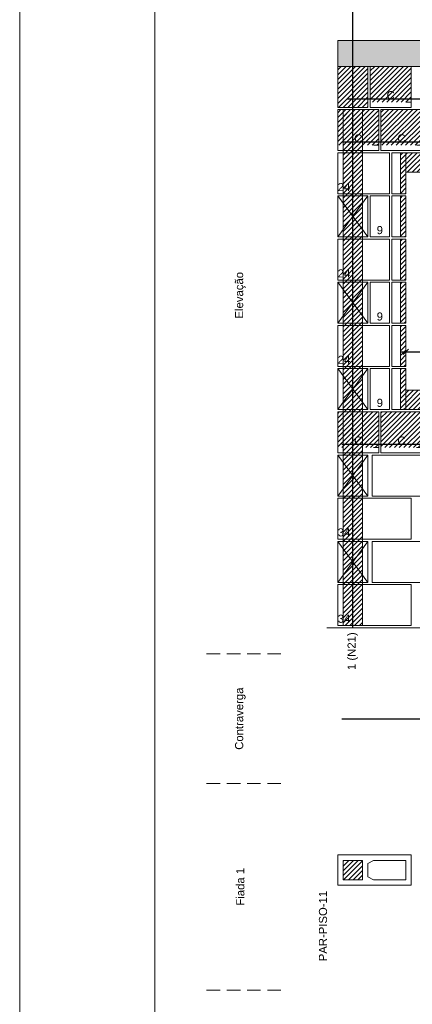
# Model space of a CAD drawing. Header units: millimetres. Extents: x 337 to 624, y -381 to -65.
# Tile 79 of 139: x 337.43 to 344.69, y -157.95 to -139.7. Entities that reach past the tile are written whole.
import ezdxf

# ---------------------------------------------------------------- set-up
doc = ezdxf.new("R2010")
doc.units = ezdxf.units.MM
doc.header["$MEASUREMENT"] = 0
doc.linetypes.add('Dashed2', pattern=[0.375, 0.25, -0.125])
doc.linetypes.add('DOT', pattern=[6.35, 0, -6.35])
doc.layers.get('0').update_dxf_attribs({"lineweight": 5})
for name, color, linetype, lineweight in [('Armadura', 7, 'Continuous', 30), ('Cotas', 7, 'Continuous', 5), ('PA-Ajustes', 8, 'Continuous', 5), ('PA-Graute', 8, 'Continuous', 0), ('PA-Lajes', 7, 'Continuous', 13), ('PA-Piso', 7, 'Continuous', 20), ('PE-Contrafiamento compensador', 1, 'Continuous', 5), ('PE-Contrafiamento L', 1, 'Continuous', 13), ('PE-Contrafiamento T', 1, 'Continuous', 5), ('PE-Inteiro', 7, 'Continuous', 5), ('PE-Meio canaleta', 5, 'Continuous', 5), ('PE-Paredes', 1, 'Continuous', 5), ('PE-Pastilha', 3, 'Continuous', 5), ('PRANCHA 01', 7, 'Continuous', 20), ('Texto da cota', 7, 'Continuous', 0)]:
    doc.layers.add(name, color=color, linetype=linetype, lineweight=lineweight)
doc.styles.add('Arial', font='arial.ttf')
doc.dimstyles.new('UM_25.000000', dxfattribs={"dimtxt": 0.18, "dimasz": 0.1, "dimexe": 0.1, "dimexo": 0.2, "dimgap": 0, "dimtad": 1, "dimtih": 1, "dimtoh": 1, "dimdec": 1, "dimlfac": 25, "dimzin": 0, "dimdsep": 46, "dimtxsty": 'Standard', "dimcen": 0.09, "dimdle": 0.1, "dimadec": 1, "dimazin": 2, "dimtfac": 1, "dimtdec": 4, "dimtofl": 0, "dimtmove": 0, "dimatfit": 3, "dimfxl": 1, "dimtolj": 1, "dimarcsym": 0})
pattern_1 = [(45, (319.551825, -309.79396), (-0.044194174, 0.044194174), [])]
pattern_2 = [(50, (319.55183, -309.79396), (0.3586301, -0.03137607), [0.0375, -0.4125]), (355, (319.55183, -309.79396), (-0.0693757, 0.3760961), [0.03, -0.33]), (100.4514, (319.5817, -309.79657), (0.2892547, 0.3447198), [0.0318701, -0.35057106]), (46.1842, (319.55183, -309.69396), (0.5336205, -0.0827595), [0.05625, -0.61875]), (96.6356, (319.5963, -309.70086), (0.4673314, 0.487059), [0.0478051, -0.5258565]), (351.1842, (319.5518, -309.69396), (0.467331, 0.4870593), [0.045, -0.495]), (21, (319.60183, -309.71896), (0.29845353, -0.20130945), [0.0375, -0.4125]), (326, (319.60183, -309.71896), (0.1216577, 0.362575), [0.03, -0.33]), (71.4514, (319.6267, -309.73574), (0.4201113, 0.16126525), [0.0318701, -0.35057106]), (37.5, (319.55183, -309.79396), (0.00607993, 0.16644693), [0, -0.326, 0, -0.335, 0, -0.33125]), (7.5, (319.55183, -309.79396), (0.13153477, 0.19720586), [0, -0.191, 0, -0.3185, 0, -0.12625]), (327.5, (319.44033, -309.79396), (0.26691122, -0.01127744), [0, -0.125, 0, -0.39, 0, -0.5175]), (317.5, (319.39033, -309.79396), (0.2915931, 0.0500525), [0, -0.1625, 0, -0.259, 0, -0.3675])]

# ---------------------------------------------------------------- blocks, each defined once
blk = doc.blocks.new('_Oblique')
at = {"color": 0, "linetype": 'ByBlock', "lineweight": -2}
blk.add_line((-0.5, -0.5), (0.5, 0.5), dxfattribs=at)
blk = doc.blocks.new('*D304')
at = {"layer": 'Cotas', "color": 0, "lineweight": -2, "transparency": 16777216}
blk.add_line((344.472, -145.855), (349.512, -145.855), dxfattribs=at)
at = {"layer": 'Defpoints', "color": 0, "transparency": 16777216}
for p in [(344.572, -145.895), (349.412, -145.855), (349.412, -145.895)]:
    blk.add_point(p, dxfattribs=at)
at = {"layer": 'Cotas', "color": 0, "lineweight": -2, "transparency": 16777216, "xscale": 0.1, "yscale": 0.1, "zscale": 0.1, "rotation": 180}
blk.add_blockref('_Oblique', (344.572, -145.855), dxfattribs=at)
at = {"layer": 'Cotas', "color": 0, "lineweight": -2, "transparency": 16777216, "xscale": 0.1, "yscale": 0.1, "zscale": 0.1}
blk.add_blockref('_Oblique', (349.412, -145.855), dxfattribs=at)
at = {"layer": 'Cotas', "transparency": 16777216, "insert": (346.992, -145.755), "char_height": 0.1, "attachment_point": 5, "style": 'Arial'}
blk.add_mtext('\\A1;121', dxfattribs=at)

msp = doc.modelspace()

# ---------------------------------------------------------------- hatches: boundary and pattern name
at = {"layer": 'PA-Ajustes', "linetype": 'Continuous'}
h = msp.add_hatch(dxfattribs=at)
h.set_pattern_fill('ANSI31', color=8, scale=0.5, style=0)
h.set_pattern_definition(pattern_1)
h.paths.add_polyline_path([(343.3122, -140.5688), (343.8722, -140.5688), (343.8722, -141.3288), (343.3122, -141.3288)])
h = msp.add_hatch(dxfattribs=at)
h.set_pattern_fill('ANSI31', color=8, scale=0.5, style=0)
h.set_pattern_definition(pattern_1)
h.paths.add_polyline_path([(344.4722, -142.1688), (344.4722, -142.9288), (344.5722, -142.9288), (344.5722, -142.1688)])
h = msp.add_hatch(dxfattribs=at)
h.set_pattern_fill('ANSI31', color=8, scale=0.5, style=0)
h.set_pattern_definition(pattern_1)
h.paths.add_polyline_path([(349.4122, -142.5288), (344.5722, -142.5288), (344.5722, -142.1688), (349.4122, -142.1688)])
h = msp.add_hatch(dxfattribs=at)
h.set_pattern_fill('ANSI31', color=8, scale=0.5, style=0)
h.set_pattern_definition(pattern_1)
h.paths.add_polyline_path([(344.4722, -142.9688), (344.4722, -143.7288), (344.5722, -143.7288), (344.5722, -142.9688)])
h = msp.add_hatch(dxfattribs=at)
h.set_pattern_fill('ANSI31', color=8, scale=0.5, style=0)
h.set_pattern_definition(pattern_1)
h.paths.add_polyline_path([(344.4722, -143.7688), (344.4722, -144.5288), (344.5722, -144.5288), (344.5722, -143.7688)])
h = msp.add_hatch(dxfattribs=at)
h.set_pattern_fill('ANSI31', color=8, scale=0.5, style=0)
h.set_pattern_definition(pattern_1)
h.paths.add_polyline_path([(344.4722, -144.5688), (344.4722, -145.3288), (344.5722, -145.3288), (344.5722, -144.5688)])
h = msp.add_hatch(dxfattribs=at)
h.set_pattern_fill('ANSI31', color=8, scale=0.5, style=0)
h.set_pattern_definition(pattern_1)
h.paths.add_polyline_path([(344.4722, -145.3688), (344.4722, -146.1288), (344.5722, -146.1288), (344.5722, -145.3688)])
h = msp.add_hatch(dxfattribs=at)
h.set_pattern_fill('ANSI31', color=8, scale=0.5, style=0)
h.set_pattern_definition(pattern_1)
h.paths.add_polyline_path([(344.4722, -146.1688), (344.4722, -146.9288), (344.5722, -146.9288), (344.5722, -146.1688)])
h = msp.add_hatch(dxfattribs=at)
h.set_pattern_fill('ANSI31', color=8, scale=0.5, style=0)
h.set_pattern_definition(pattern_1)
h.paths.add_polyline_path([(344.5722, -146.5688), (349.4122, -146.5688), (349.4122, -146.9288), (344.5722, -146.9288)])
at = {"layer": 'PA-Graute', "linetype": 'Continuous'}
h = msp.add_hatch(dxfattribs=at)
h.set_pattern_fill('ANSI31', color=8, scale=0.5, style=0)
h.set_pattern_definition(pattern_1)
h.paths.add_polyline_path([(343.9122, -140.5688), (344.6722, -140.5688), (344.6722, -141.2288), (343.9122, -141.2288)])
h = msp.add_hatch(dxfattribs=at)
h.set_pattern_fill('ANSI31', color=8, scale=0.5, style=0)
h.set_pattern_definition(pattern_1)
h.paths.add_polyline_path([(343.3122, -141.3688), (344.0722, -141.3688), (344.0722, -142.0288), (343.3122, -142.0288)])
h = msp.add_hatch(dxfattribs=at)
h.set_pattern_fill('ANSI31', color=8, scale=0.5, style=0)
h.set_pattern_definition(pattern_1)
h.paths.add_polyline_path([(343.4122, -141.3688), (343.7722, -141.3688), (343.7722, -150.9288), (343.4122, -150.9288)])
h = msp.add_hatch(dxfattribs=at)
h.set_pattern_fill('ANSI31', color=8, scale=0.5, style=0)
h.set_pattern_definition(pattern_1)
h.paths.add_polyline_path([(344.1122, -141.3688), (344.8722, -141.3688), (344.8722, -142.0288), (344.1122, -142.0288)])
h = msp.add_hatch(dxfattribs=at)
h.set_pattern_fill('ANSI31', color=8, scale=0.5, style=0)
h.set_pattern_definition(pattern_1)
h.paths.add_polyline_path([(343.3122, -146.9688), (344.0722, -146.9688), (344.0722, -147.6288), (343.3122, -147.6288)])
h = msp.add_hatch(dxfattribs=at)
h.set_pattern_fill('ANSI31', color=8, scale=0.5, style=0)
h.set_pattern_definition(pattern_1)
h.paths.add_polyline_path([(344.1122, -146.9688), (344.8722, -146.9688), (344.8722, -147.6288), (344.1122, -147.6288)])
h = msp.add_hatch(dxfattribs=at)
h.set_pattern_fill('ANSI31', color=8, scale=0.5, style=0)
h.set_pattern_definition(pattern_1)
h.paths.add_polyline_path([(343.4122, -155.2788), (343.7722, -155.2788), (343.7722, -155.6388), (343.4122, -155.6388)])
at = {"layer": 'PA-Lajes', "linetype": 'Continuous'}
h = msp.add_hatch(dxfattribs=at)
h.set_pattern_fill('AR-CONC', scale=0.05, style=0)
h.set_pattern_definition(pattern_2)
h.paths.add_polyline_path([(343.3122, -140.5688), (354.9122, -140.5688), (354.9122, -140.0888), (343.3122, -140.0888)])
h = msp.add_hatch(dxfattribs=at)
h.set_pattern_fill('AR-CONC', scale=0.05, style=0)
h.set_pattern_definition(pattern_2)
h.paths.add_polyline_path([(343.3122, -140.5688), (354.9122, -140.5688), (354.9122, -140.0888), (343.3122, -140.0888)])

# ---------------------------------------------------------------- linework, layer by layer
at = {"layer": 'Armadura'}
for p, q in [((343.4922, -141.1688), (354.7322, -141.1688)), ((343.3922, -141.9688), (354.8322, -141.9688)), ((343.3922, -147.5688), (349.5922, -147.5688)), ((343.3922, -152.6538), (349.5122, -152.6538))]:
    msp.add_line(p, q, dxfattribs=at)
msp.add_lwpolyline([(343.5922, -150.9688), (343.5922, -137.8888)], dxfattribs=at)
at = {"layer": 'PA-Ajustes', "linetype": 'Continuous'}
for points in [[(343.3122, -140.5688), (343.8722, -140.5688), (343.8722, -141.3288), (343.3122, -141.3288)], [(344.4722, -142.1688), (344.4722, -142.9288), (344.5722, -142.9288), (344.5722, -142.1688)], [(349.4122, -142.5288), (344.5722, -142.5288), (344.5722, -142.1688), (349.4122, -142.1688)], [(344.4722, -142.9688), (344.4722, -143.7288), (344.5722, -143.7288), (344.5722, -142.9688)], [(344.4722, -143.7688), (344.4722, -144.5288), (344.5722, -144.5288), (344.5722, -143.7688)], [(344.4722, -144.5688), (344.4722, -145.3288), (344.5722, -145.3288), (344.5722, -144.5688)], [(344.4722, -145.3688), (344.4722, -146.1288), (344.5722, -146.1288), (344.5722, -145.3688)], [(344.4722, -146.1688), (344.4722, -146.9288), (344.5722, -146.9288), (344.5722, -146.1688)], [(344.5722, -146.5688), (349.4122, -146.5688), (349.4122, -146.9288), (344.5722, -146.9288)]]:
    msp.add_lwpolyline(points, close=True, dxfattribs=at)
at = {"layer": 'PA-Graute', "color": 8, "linetype": 'Continuous'}
msp.add_lwpolyline([(343.4122, -141.3688), (343.7722, -141.3688), (343.7722, -150.9288), (343.4122, -150.9288)], close=True, dxfattribs=at)
at = {"layer": 'PA-Lajes'}
msp.add_lwpolyline([(343.3122, -140.5688), (354.9122, -140.5688), (354.9122, -140.0888), (343.3122, -140.0888)], close=True, dxfattribs=at)
msp.add_lwpolyline([(343.3122, -140.5688), (354.9122, -140.5688), (354.9122, -140.0888), (343.3122, -140.0888)], close=True, dxfattribs=at)
at = {"layer": 'PA-Piso'}
msp.add_line((343.1122, -150.9688), (355.6722, -150.9688), dxfattribs=at)
at = {"layer": 'PA-Piso', "linetype": 'Dashed2'}
for p, q in [((342.2622, -151.4538), (340.7622, -151.4538)), ((342.2622, -153.8538), (340.7622, -153.8538)), ((342.2622, -157.6832), (340.7622, -157.6832))]:
    msp.add_line(p, q, dxfattribs=at)
at = {"layer": 'PE-Contrafiamento compensador', "linetype": 'Continuous'}
for p, q in [((343.3122, -142.1688), (344.2722, -142.1688)), ((343.3122, -142.9288), (343.3122, -142.1688)), ((344.2722, -142.1688), (344.2722, -142.9288)), ((344.2722, -142.9288), (343.3122, -142.9288)), ((343.3122, -143.7688), (344.2722, -143.7688)), ((343.3122, -144.5288), (343.3122, -143.7688)), ((344.2722, -143.7688), (344.2722, -144.5288)), ((344.2722, -144.5288), (343.3122, -144.5288)), ((343.3122, -145.3688), (344.2722, -145.3688)), ((343.3122, -146.1288), (343.3122, -145.3688)), ((344.2722, -145.3688), (344.2722, -146.1288)), ((344.2722, -146.1288), (343.3122, -146.1288))]:
    msp.add_line(p, q, dxfattribs=at)
at = {"layer": 'PE-Contrafiamento L', "linetype": 'Continuous'}
for p, q in [((343.3122, -148.5688), (344.6722, -148.5688)), ((343.3122, -149.3288), (343.3122, -148.5688)), ((344.6722, -148.5688), (344.6722, -149.3288)), ((344.6722, -149.3288), (343.3122, -149.3288)), ((343.3122, -150.1688), (344.6722, -150.1688)), ((343.3122, -150.9288), (343.3122, -150.1688)), ((344.6722, -150.1688), (344.6722, -150.9288)), ((344.6722, -150.9288), (343.3122, -150.9288)), ((343.3122, -155.1788), (344.6722, -155.1788)), ((343.3122, -155.7388), (343.3122, -155.1788)), ((344.6722, -155.1788), (344.6722, -155.7388)), ((344.6722, -155.7388), (343.3122, -155.7388))]:
    msp.add_line(p, q, dxfattribs=at)
at = {"layer": 'PE-Contrafiamento L', "linetype": 'Continuous', "lineweight": 5}
for p, q in [((343.4122, -155.2788), (343.7722, -155.2788)), ((343.4122, -155.6388), (343.4122, -155.2788)), ((343.7722, -155.2788), (343.7722, -155.6388)), ((343.8722, -155.3348), (343.9762, -155.2788)), ((343.8722, -155.5828), (343.8722, -155.3348)), ((343.9762, -155.2788), (344.5722, -155.2788)), ((344.5722, -155.2788), (344.5722, -155.6388)), ((343.9762, -155.6388), (343.8722, -155.5828)), ((343.7722, -155.6388), (343.4122, -155.6388)), ((344.5722, -155.6388), (343.9762, -155.6388))]:
    msp.add_line(p, q, dxfattribs=at)
at = {"layer": 'PE-Contrafiamento T', "linetype": 'Continuous'}
for p, q in [((343.3122, -143.7288), (343.3122, -142.9688)), ((343.3122, -142.9688), (343.8722, -142.9688)), ((343.8722, -142.9688), (343.3122, -143.7288)), ((343.8722, -143.7288), (343.3122, -142.9688)), ((343.3122, -142.9688), (343.8722, -142.9688)), ((343.8722, -142.9688), (343.8722, -143.7288)), ((343.8722, -143.7288), (343.3122, -143.7288)), ((343.3122, -143.7288), (343.8722, -143.7288)), ((343.3122, -145.3288), (343.3122, -144.5688)), ((343.3122, -144.5688), (343.8722, -144.5688)), ((343.8722, -144.5688), (343.3122, -145.3288)), ((343.8722, -145.3288), (343.3122, -144.5688)), ((343.3122, -144.5688), (343.8722, -144.5688)), ((343.8722, -144.5688), (343.8722, -145.3288)), ((343.8722, -145.3288), (343.3122, -145.3288)), ((343.3122, -145.3288), (343.8722, -145.3288)), ((343.3122, -146.9288), (343.3122, -146.1688)), ((343.3122, -146.1688), (343.8722, -146.1688)), ((343.8722, -146.1688), (343.3122, -146.9288)), ((343.8722, -146.9288), (343.3122, -146.1688)), ((343.3122, -146.1688), (343.8722, -146.1688)), ((343.8722, -146.1688), (343.8722, -146.9288)), ((343.8722, -146.9288), (343.3122, -146.9288)), ((343.3122, -146.9288), (343.8722, -146.9288)), ((343.3122, -148.5288), (343.3122, -147.7688)), ((343.3122, -147.7688), (343.8722, -147.7688)), ((343.8722, -147.7688), (343.3122, -148.5288)), ((343.8722, -148.5288), (343.3122, -147.7688)), ((343.3122, -147.7688), (343.8722, -147.7688)), ((343.8722, -147.7688), (343.8722, -148.5288)), ((343.8722, -148.5288), (343.3122, -148.5288)), ((343.3122, -148.5288), (343.8722, -148.5288)), ((343.3122, -150.1288), (343.3122, -149.3688)), ((343.3122, -149.3688), (343.8722, -149.3688)), ((343.8722, -149.3688), (343.3122, -150.1288)), ((343.8722, -150.1288), (343.3122, -149.3688)), ((343.3122, -149.3688), (343.8722, -149.3688)), ((343.8722, -149.3688), (343.8722, -150.1288)), ((343.8722, -150.1288), (343.3122, -150.1288)), ((343.3122, -150.1288), (343.8722, -150.1288))]:
    msp.add_line(p, q, dxfattribs=at)
at = {"layer": 'PE-Inteiro', "linetype": 'Continuous'}
for p, q in [((343.9522, -147.7688), (345.5122, -147.7688)), ((343.9522, -148.5288), (343.9522, -147.7688)), ((345.5122, -148.5288), (343.9522, -148.5288)), ((343.9522, -149.3688), (345.5122, -149.3688)), ((343.9522, -150.1288), (343.9522, -149.3688)), ((345.5122, -150.1288), (343.9522, -150.1288))]:
    msp.add_line(p, q, dxfattribs=at)
at = {"layer": 'PE-Meio canaleta', "linetype": 'Continuous'}
for p, q in [((343.9122, -140.5688), (344.6722, -140.5688)), ((343.9122, -141.3288), (343.9122, -140.5688)), ((344.6722, -140.5688), (344.6722, -141.3288)), ((343.3122, -141.3688), (344.0722, -141.3688)), ((343.3122, -142.1288), (343.3122, -141.3688)), ((344.6722, -141.3288), (343.9122, -141.3288)), ((344.0722, -141.3688), (344.0722, -142.1288)), ((344.1122, -141.3688), (344.8722, -141.3688)), ((344.1122, -142.1288), (344.1122, -141.3688)), ((344.0722, -142.1288), (343.3122, -142.1288)), ((344.8722, -142.1288), (344.1122, -142.1288)), ((343.3122, -146.9688), (344.0722, -146.9688)), ((343.3122, -147.7288), (343.3122, -146.9688)), ((344.0722, -146.9688), (344.0722, -147.7288)), ((344.1122, -146.9688), (344.8722, -146.9688)), ((344.1122, -147.7288), (344.1122, -146.9688)), ((344.0722, -147.7288), (343.3122, -147.7288)), ((344.8722, -147.7288), (344.1122, -147.7288))]:
    msp.add_line(p, q, dxfattribs=at)
at = {"layer": 'PE-Meio canaleta', "color": 5, "linetype": 'DOT', "lineweight": 5}
for p, q in [((343.9122, -140.5688), (344.6722, -140.5688)), ((343.9122, -141.2288), (343.9122, -140.5688)), ((344.6722, -140.5688), (344.6722, -141.2288)), ((343.3122, -141.3688), (344.0722, -141.3688)), ((343.3122, -142.0288), (343.3122, -141.3688)), ((344.6722, -141.2288), (343.9122, -141.2288)), ((344.0722, -141.3688), (344.0722, -142.0288)), ((344.1122, -141.3688), (344.8722, -141.3688)), ((344.1122, -142.0288), (344.1122, -141.3688)), ((344.0722, -142.0288), (343.3122, -142.0288)), ((344.8722, -142.0288), (344.1122, -142.0288)), ((343.3122, -146.9688), (344.0722, -146.9688)), ((343.3122, -147.6288), (343.3122, -146.9688)), ((344.0722, -146.9688), (344.0722, -147.6288)), ((344.1122, -146.9688), (344.8722, -146.9688)), ((344.1122, -147.6288), (344.1122, -146.9688)), ((344.0722, -147.6288), (343.3122, -147.6288)), ((344.8722, -147.6288), (344.1122, -147.6288))]:
    msp.add_line(p, q, dxfattribs=at)
at = {"layer": 'PE-Pastilha', "linetype": 'Continuous'}
for p, q in [((344.3122, -142.1688), (344.4722, -142.1688)), ((344.3122, -142.9288), (344.3122, -142.1688)), ((344.4722, -142.1688), (344.4722, -142.9288)), ((343.9122, -142.9688), (344.2722, -142.9688)), ((343.9122, -143.7288), (343.9122, -142.9688)), ((344.2722, -142.9688), (344.2722, -143.7288)), ((344.4722, -142.9288), (344.3122, -142.9288)), ((344.3122, -142.9688), (344.4722, -142.9688)), ((344.3122, -143.7288), (344.3122, -142.9688)), ((344.4722, -142.9688), (344.4722, -143.7288)), ((344.2722, -143.7288), (343.9122, -143.7288)), ((344.4722, -143.7288), (344.3122, -143.7288)), ((344.3122, -143.7688), (344.4722, -143.7688)), ((344.3122, -144.5288), (344.3122, -143.7688)), ((344.4722, -143.7688), (344.4722, -144.5288)), ((343.9122, -144.5688), (344.2722, -144.5688)), ((343.9122, -145.3288), (343.9122, -144.5688)), ((344.2722, -144.5688), (344.2722, -145.3288)), ((344.4722, -144.5288), (344.3122, -144.5288)), ((344.3122, -144.5688), (344.4722, -144.5688)), ((344.3122, -145.3288), (344.3122, -144.5688)), ((344.4722, -144.5688), (344.4722, -145.3288)), ((344.2722, -145.3288), (343.9122, -145.3288)), ((344.4722, -145.3288), (344.3122, -145.3288)), ((344.3122, -145.3688), (344.4722, -145.3688)), ((344.3122, -146.1288), (344.3122, -145.3688)), ((344.4722, -145.3688), (344.4722, -146.1288)), ((343.9122, -146.1688), (344.2722, -146.1688)), ((343.9122, -146.9288), (343.9122, -146.1688)), ((344.2722, -146.1688), (344.2722, -146.9288)), ((344.4722, -146.1288), (344.3122, -146.1288)), ((344.3122, -146.1688), (344.4722, -146.1688)), ((344.3122, -146.9288), (344.3122, -146.1688)), ((344.4722, -146.1688), (344.4722, -146.9288)), ((344.2722, -146.9288), (343.9122, -146.9288)), ((344.4722, -146.9288), (344.3122, -146.9288))]:
    msp.add_line(p, q, dxfattribs=at)
at = {"layer": 'PRANCHA 01'}
msp.add_lwpolyline([(337.4312, -188.8442), (421.5312, -188.8442), (421.5312, -129.4442), (337.4312, -129.4442), (337.4312, -188.8442)], dxfattribs=at)
msp.add_lwpolyline([(339.9312, -187.8442), (420.5312, -187.8442), (420.5312, -130.4442), (339.9312, -130.4442)], close=True, dxfattribs=at)

# ---------------------------------------------------------------- texts
at = {"layer": 'PE-Contrafiamento compensador', "char_height": 0.15, "width": 0.467606, "attachment_point": 7, "line_spacing_factor": 0.9, "style": 'Arial'}
for insert in [(343.3126, -142.8793), (343.3126, -144.4793), (343.3126, -146.0793)]:
    msp.add_mtext('24', dxfattribs=dict(at, insert=insert))
at = {"layer": 'PE-Contrafiamento L', "char_height": 0.15, "width": 0.467606, "attachment_point": 7, "line_spacing_factor": 0.9, "style": 'Arial'}
for insert in [(343.3126, -149.2793), (343.3126, -150.8793)]:
    msp.add_mtext('34', dxfattribs=dict(at, insert=insert))
at = {"layer": 'PE-Meio canaleta', "char_height": 0.15, "width": 0.304344, "attachment_point": 8, "line_spacing_factor": 0.9, "style": 'Arial'}
for insert in [(344.2922, -141.1793), (343.6922, -141.9793), (344.4922, -141.9793), (343.6922, -147.5793), (344.4922, -147.5793)]:
    msp.add_mtext('C', dxfattribs=dict(at, insert=insert))
at = {"layer": 'PE-Paredes', "char_height": 0.15, "rotation": 90.00021, "line_spacing_factor": 0.9, "style": 'Arial'}
for s, insert, width, attachment_point in [('Elevação', (341.5122, -144.8088), 1.764085, 5), ('Contraverga', (341.5122, -152.6538), 2.345793, 5), ('Fiada 1', (341.5122, -155.7685), 1.437561, 5), ('PAR-PISO-11', (343.1177, -155.8438), 2.648765, 9)]:
    msp.add_mtext(s, dxfattribs=dict(at, insert=insert, width=width, attachment_point=attachment_point))
at = {"layer": 'PE-Pastilha', "char_height": 0.15, "width": 0.234603, "attachment_point": 8, "line_spacing_factor": 0.9, "style": 'Arial'}
for insert in [(344.0922, -143.6793), (344.0922, -145.2793), (344.0922, -146.8793)]:
    msp.add_mtext('9', dxfattribs=dict(at, insert=insert))
at = {"layer": 'Texto da cota', "insert": (343.5922, -151.0538), "char_height": 0.15, "width": 1.437104, "attachment_point": 6, "rotation": 90.00021, "line_spacing_factor": 0.9, "style": 'Arial'}
msp.add_mtext('1 (N21)', dxfattribs=at)

# ---------------------------------------------------------------- dimensions: what is measured, and where the dimension line sits
at = {"layer": 'Cotas'}
dim = msp.add_linear_dim(base=(349.4122, -145.8555), p1=(344.5722, -145.8955), p2=(349.4122, -145.8955), dimstyle='UM_25.000000', override={"dimtxt": 0.1, "dimasz": 0.1, "dimexe": 0.1, "dimexo": 0.1, "dimtad": 1, "dimtih": 0, "dimtoh": 0, "dimdec": 1, "dimlfac": 25, "dimzin": 8, "dimtxsty": 'Arial', "dimblk": 'Oblique', "dimblk1": 'Oblique', "dimblk2": 'Oblique', "dimsah": 1, "dimdle": 0.1, "dimse1": 1, "dimse2": 1, "dimclrt": 256, "dimadec": 1, "dimazin": 3, "dimtmove": 2, "dimldrblk": 'Oblique'}, dxfattribs=at)
dim.commit()
dim.dimension.update_dxf_attribs({"geometry": '*D304', "text_midpoint": (346.9922, -145.7555), "dimtype": 160})

doc.saveas('drawing.dxf')
